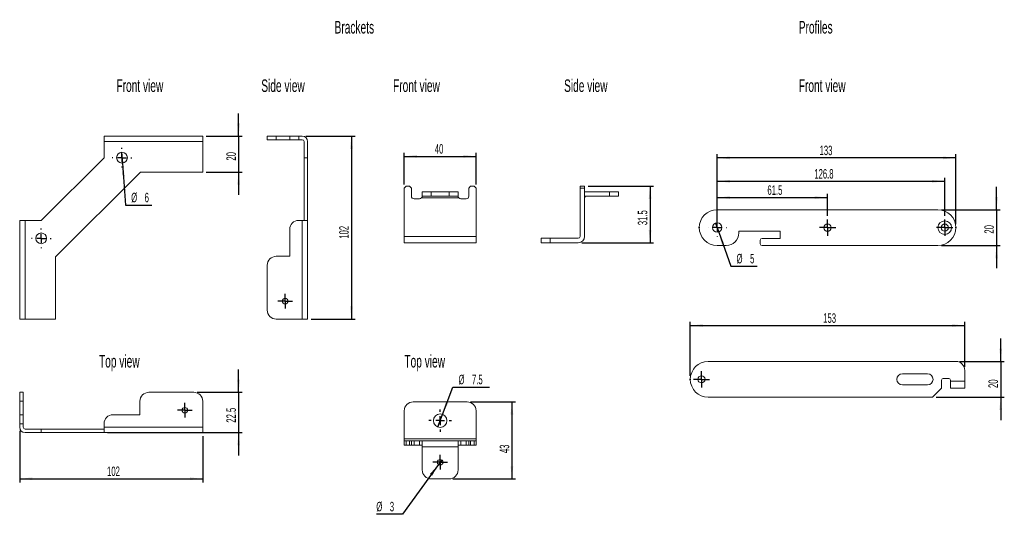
# Model space of a CAD drawing. Header units: millimetres. Extents: x 8 to 282, y 60 to 198.
import ezdxf

# ---------------------------------------------------------------- set-up
doc = ezdxf.new("R2010")
doc.units = ezdxf.units.MM
doc.header["$PDSIZE"] = -1
doc.layers.add('FORMAT', color=7, linetype='Continuous')
doc.styles.add('SLDTEXTSTYLE0', font='TXT', dxfattribs={"width": 0.605})
doc.dimstyles.new('SLDDIMSTYLE0', dxfattribs={"dimtxt": 2.568319, "dimasz": 3.556, "dimexe": 0, "dimexo": 0.0625, "dimgap": 0.64208, "dimtad": 1, "dimlfac": 2, "dimrnd": 1e-09, "dimzin": 12, "dimdsep": 46, "dimtxsty": 'SLDTEXTSTYLE0', "dimsah": 1, "dimcen": 0.09, "dimadec": 0, "dimazin": 3, "dimtfac": 1, "dimtmove": 0, "dimatfit": 0, "dimfxl": 1, "dimfrac": 2, "dimtolj": 1, "dimtzin": 12, "dimarcsym": 0})
doc.dimstyles.new('SLDDIMSTYLE1', dxfattribs={"dimtxt": 2.568319, "dimasz": 3.556, "dimexe": 0, "dimexo": 0.0625, "dimgap": 0.64208, "dimtad": 0, "dimtih": 1, "dimtoh": 1, "dimlfac": 2, "dimrnd": 1e-09, "dimzin": 12, "dimdsep": 46, "dimtxsty": 'SLDTEXTSTYLE0', "dimblk1": 'NONE', "dimsah": 1, "dimcen": 0, "dimadec": 0, "dimazin": 3, "dimtfac": 1, "dimtmove": 0, "dimatfit": 3, "dimldrblk": 'NONE', "dimfxl": 1, "dimfrac": 2, "dimtolj": 1, "dimtzin": 12, "dimarcsym": 0})
doc.dimstyles.new('SLDDIMSTYLE2', dxfattribs={"dimtxt": 2.568319, "dimasz": 3.556, "dimexe": 0, "dimexo": 0.0625, "dimgap": 0.64208, "dimtad": 1, "dimlfac": 2, "dimrnd": 1e-09, "dimzin": 12, "dimdsep": 46, "dimtxsty": 'SLDTEXTSTYLE0', "dimsah": 1, "dimcen": 0.09, "dimadec": 0, "dimazin": 3, "dimtfac": 1, "dimtofl": 0, "dimtmove": 0, "dimatfit": 3, "dimfxl": 1, "dimfrac": 2, "dimtolj": 1, "dimtzin": 12, "dimarcsym": 0})
doc.dimstyles.new('SLDDIMSTYLE3', dxfattribs={"dimtxt": 2.568319, "dimasz": 3.556, "dimexe": 0, "dimexo": 0.0625, "dimgap": 0.64208, "dimtad": 1, "dimdec": 1, "dimlfac": 2, "dimrnd": 1e-09, "dimzin": 12, "dimdsep": 46, "dimtxsty": 'SLDTEXTSTYLE0', "dimsah": 1, "dimcen": 0.09, "dimadec": 0, "dimazin": 3, "dimtfac": 1, "dimtdec": 1, "dimtmove": 0, "dimatfit": 0, "dimfxl": 1, "dimfrac": 2, "dimtolj": 1, "dimtzin": 12, "dimarcsym": 0})
doc.dimstyles.new('SLDDIMSTYLE4', dxfattribs={"dimtxt": 2.568319, "dimasz": 3.556, "dimexe": 0, "dimexo": 0.0625, "dimgap": 0.64208, "dimtad": 1, "dimdec": 1, "dimlfac": 2, "dimrnd": 1e-09, "dimzin": 12, "dimdsep": 46, "dimtxsty": 'SLDTEXTSTYLE0', "dimsah": 1, "dimcen": 0.09, "dimadec": 0, "dimazin": 3, "dimtfac": 1, "dimtdec": 1, "dimtofl": 0, "dimtmove": 0, "dimatfit": 3, "dimfxl": 1, "dimfrac": 2, "dimtolj": 1, "dimtzin": 12, "dimarcsym": 0})
doc.dimstyles.new('SLDDIMSTYLE5', dxfattribs={"dimtxt": 2.568319, "dimasz": 3.556, "dimexe": 0, "dimexo": 0.0625, "dimgap": 0.64208, "dimtad": 1, "dimdec": 1, "dimlfac": 2, "dimrnd": 1e-09, "dimzin": 12, "dimdsep": 46, "dimtxsty": 'SLDTEXTSTYLE0', "dimsah": 1, "dimcen": 0.09, "dimadec": 0, "dimazin": 3, "dimtfac": 1, "dimtofl": 0, "dimtmove": 0, "dimatfit": 3, "dimfxl": 1, "dimfrac": 2, "dimtolj": 1, "dimtzin": 12, "dimarcsym": 0})
doc.dimstyles.new('SLDDIMSTYLE6', dxfattribs={"dimtxt": 2.568319, "dimasz": 3.556, "dimexe": 0, "dimexo": 0.0625, "dimgap": 0.64208, "dimtad": 0, "dimtih": 1, "dimtoh": 1, "dimdec": 0, "dimlfac": 2, "dimrnd": 1e-09, "dimzin": 12, "dimdsep": 46, "dimtxsty": 'SLDTEXTSTYLE0', "dimblk1": 'NONE', "dimsah": 1, "dimcen": 0, "dimadec": 0, "dimazin": 3, "dimtfac": 1, "dimtdec": 0, "dimtmove": 0, "dimatfit": 3, "dimldrblk": 'NONE', "dimfxl": 1, "dimfrac": 2, "dimtolj": 1, "dimtzin": 12, "dimarcsym": 0})
doc.dimstyles.new('SLDDIMSTYLE7', dxfattribs={"dimtxt": 2.568319, "dimasz": 3.556, "dimexe": 0, "dimexo": 0.0625, "dimgap": 0.64208, "dimtad": 0, "dimtih": 1, "dimtoh": 1, "dimdec": 1, "dimlfac": 2, "dimrnd": 1e-09, "dimzin": 12, "dimdsep": 46, "dimtxsty": 'SLDTEXTSTYLE0', "dimblk1": 'NONE', "dimsah": 1, "dimcen": 0, "dimadec": 0, "dimazin": 3, "dimtfac": 1, "dimtdec": 1, "dimtmove": 0, "dimatfit": 3, "dimldrblk": 'NONE', "dimfxl": 1, "dimfrac": 2, "dimtolj": 1, "dimtzin": 12, "dimarcsym": 0})
doc.dimstyles.new('SLDDIMSTYLE8', dxfattribs={"dimtxt": 2.568319, "dimasz": 3.556, "dimexe": 0, "dimexo": 0.0625, "dimgap": 0.64208, "dimtad": 0, "dimtih": 1, "dimtoh": 1, "dimdec": 0, "dimlfac": 2, "dimrnd": 1e-09, "dimzin": 12, "dimdsep": 46, "dimtxsty": 'SLDTEXTSTYLE0', "dimblk1": 'NONE', "dimsah": 1, "dimcen": 0, "dimadec": 0, "dimazin": 3, "dimtfac": 1, "dimtmove": 0, "dimatfit": 3, "dimldrblk": 'NONE', "dimfxl": 1, "dimfrac": 2, "dimtolj": 1, "dimtzin": 12, "dimarcsym": 0})

# ---------------------------------------------------------------- blocks, each defined once
blk = doc.blocks.new('_D')
at = {"layer": 'FORMAT'}
for p, q in [((68.51, 165.88), (68.51, 172.23)), ((59.51, 165.88), (69.51, 165.88)), ((68.51, 165.88), (68.51, 155.88)), ((59.51, 155.88), (69.51, 155.88)), ((68.51, 155.88), (68.51, 149.53))]:
    blk.add_line(p, q, dxfattribs=at)
for points in [[(68.51, 165.88), (68.89, 169.43), (68.13, 169.43)], [(68.51, 155.88), (68.13, 152.32), (68.89, 152.32)]]:
    blk.add_solid(points, dxfattribs=at)
at = {"layer": 'FORMAT', "insert": (65.1, 159.06), "char_height": 2.646, "attachment_point": 1, "rotation": 90, "style": 'SLDTEXTSTYLE0'}
blk.add_mtext('20', dxfattribs=at)
blk = doc.blocks.new('_D_1')
at = {"layer": 'FORMAT'}
for p, q in [((35.9, 161.37), (36.12, 158.38)), ((36.12, 158.38), (36.99, 146.68)), ((36.99, 146.68), (44.29, 146.68))]:
    blk.add_line(p, q, dxfattribs=at)
blk.add_solid([(36.12, 158.38), (36.01, 154.81), (36.77, 154.86)], dxfattribs=at)
at = {"layer": 'FORMAT', "attachment_point": 1, "style": 'SLDTEXTSTYLE0'}
for s, insert, char_height in [('%%c', (38.58, 150.09), 2.646), ('6', (42.33, 150.09), 2.65)]:
    blk.add_mtext(s, dxfattribs=dict(at, insert=insert, char_height=char_height))
blk = doc.blocks.new('_NONE')
blk = doc.blocks.new('SW_CENTERMARKSYMBOL_0')
at = {"layer": 'FORMAT', "color": 0}
for p, q in [((0, 2.5), (0, 2.75)), ((-2.5, 0), (-2.75, 0)), ((0, 0), (-1.25, 0)), ((0, 0), (0, 1.25)), ((0, 0), (0, -1.25)), ((0, 0), (1.25, 0)), ((2.5, 0), (2.75, 0)), ((0, -2.5), (0, -2.75))]:
    blk.add_line(p, q, dxfattribs=at)
blk = doc.blocks.new('SW_CENTERMARKSYMBOL_1')
at = {"layer": 'FORMAT', "color": 0}
for p, q in [((0, 2.5), (0, 2.75)), ((-2.5, 0), (-2.75, 0)), ((0, 0), (-1.25, 0)), ((0, 0), (0, 1.25)), ((0, 0), (0, -1.25)), ((0, 0), (1.25, 0)), ((2.5, 0), (2.75, 0)), ((0, -2.5), (0, -2.75))]:
    blk.add_line(p, q, dxfattribs=at)
blk = doc.blocks.new('_D_2')
at = {"layer": 'FORMAT'}
for p, q in [((87.25, 165.88), (100.96, 165.88)), ((99.96, 165.88), (99.96, 114.88)), ((88.75, 114.88), (100.96, 114.88))]:
    blk.add_line(p, q, dxfattribs=at)
for points in [[(99.96, 165.88), (99.58, 162.32), (100.34, 162.32)], [(99.96, 114.88), (100.34, 118.43), (99.58, 118.43)]]:
    blk.add_solid(points, dxfattribs=at)
at = {"layer": 'FORMAT', "insert": (96.55, 137.28), "char_height": 2.646, "attachment_point": 1, "rotation": 90, "style": 'SLDTEXTSTYLE0'}
blk.add_mtext('102', dxfattribs=at)
blk = doc.blocks.new('SW_CENTERMARKSYMBOL_2')
at = {"layer": 'FORMAT', "color": 0}
for p, q in [((-1.25, 0), (-2.025, 0)), ((0, 0), (-1.25, 0)), ((0, 1.25), (0, 2.025)), ((0, 0), (0, 1.25)), ((0, 0), (0, -1.25)), ((0, 0), (1.25, 0)), ((1.25, 0), (2.025, 0)), ((0, -1.25), (0, -2.025))]:
    blk.add_line(p, q, dxfattribs=at)
blk = doc.blocks.new('_D_3')
at = {"layer": 'FORMAT'}
for p, q in [((7.51, 83.71), (7.51, 69.35)), ((58.51, 82.21), (58.51, 69.35)), ((7.51, 70.35), (58.51, 70.35))]:
    blk.add_line(p, q, dxfattribs=at)
for points in [[(7.51, 70.35), (11.07, 69.97), (11.07, 70.73)], [(58.51, 70.35), (54.96, 70.73), (54.96, 69.97)]]:
    blk.add_solid(points, dxfattribs=at)
at = {"layer": 'FORMAT', "insert": (31.86, 73.76), "char_height": 2.646, "attachment_point": 1, "style": 'SLDTEXTSTYLE0'}
blk.add_mtext('102', dxfattribs=at)
blk = doc.blocks.new('_D_4')
at = {"layer": 'FORMAT'}
for p, q in [((68.51, 94.46), (68.51, 100.81)), ((57.01, 94.46), (69.51, 94.46)), ((68.51, 94.46), (68.51, 83.21)), ((32.01, 83.21), (69.51, 83.21)), ((68.51, 83.21), (68.51, 76.86))]:
    blk.add_line(p, q, dxfattribs=at)
for points in [[(68.51, 94.46), (68.89, 98.01), (68.13, 98.01)], [(68.51, 83.21), (68.13, 79.65), (68.89, 79.65)]]:
    blk.add_solid(points, dxfattribs=at)
at = {"layer": 'FORMAT', "insert": (65.1, 85.98), "char_height": 2.646, "attachment_point": 1, "rotation": 90, "style": 'SLDTEXTSTYLE0'}
blk.add_mtext('22.5', dxfattribs=at)
blk = doc.blocks.new('SW_CENTERMARKSYMBOL_3')
at = {"layer": 'FORMAT', "color": 0}
for p, q in [((-1.25, 0), (-2.025, 0)), ((0, 0), (-1.25, 0)), ((0, 1.25), (0, 2.025)), ((0, 0), (0, 1.25)), ((0, 0), (0, -1.25)), ((0, 0), (1.25, 0)), ((1.25, 0), (2.025, 0)), ((0, -1.25), (0, -2.025))]:
    blk.add_line(p, q, dxfattribs=at)
blk = doc.blocks.new('_D_5')
at = {"layer": 'FORMAT'}
for p, q in [((114.67, 152.4), (114.67, 161.24)), ((114.67, 160.24), (134.67, 160.24)), ((134.67, 152.4), (134.67, 161.24))]:
    blk.add_line(p, q, dxfattribs=at)
for points in [[(114.67, 160.24), (118.23, 159.86), (118.23, 160.62)], [(134.67, 160.24), (131.12, 160.62), (131.12, 159.86)]]:
    blk.add_solid(points, dxfattribs=at)
at = {"layer": 'FORMAT', "insert": (123.19, 163.65), "char_height": 2.646, "attachment_point": 1, "style": 'SLDTEXTSTYLE0'}
blk.add_mtext('40', dxfattribs=at)
blk = doc.blocks.new('_D_6')
at = {"layer": 'FORMAT'}
for p, q in [((201.87, 141.38), (201.87, 160.82)), ((268.37, 159.82), (201.87, 159.82)), ((268.37, 141.38), (268.37, 160.82))]:
    blk.add_line(p, q, dxfattribs=at)
for points in [[(201.87, 159.82), (205.43, 159.44), (205.43, 160.2)], [(268.37, 159.82), (264.82, 160.2), (264.82, 159.44)]]:
    blk.add_solid(points, dxfattribs=at)
at = {"layer": 'FORMAT', "insert": (230.4, 163.23), "char_height": 2.646, "attachment_point": 1, "style": 'SLDTEXTSTYLE0'}
blk.add_mtext('133', dxfattribs=at)
blk = doc.blocks.new('_D_7')
at = {"layer": 'FORMAT'}
for p, q in [((279.71, 145.38), (279.71, 151.73)), ((264.37, 145.38), (280.71, 145.38)), ((279.71, 145.38), (279.71, 135.38)), ((264.37, 135.38), (280.71, 135.38)), ((279.71, 135.38), (279.71, 129.03))]:
    blk.add_line(p, q, dxfattribs=at)
for points in [[(279.71, 145.38), (280.09, 148.93), (279.33, 148.93)], [(279.71, 135.38), (279.33, 131.82), (280.09, 131.82)]]:
    blk.add_solid(points, dxfattribs=at)
at = {"layer": 'FORMAT', "insert": (276.3, 138.7), "char_height": 2.646, "attachment_point": 1, "rotation": 90, "style": 'SLDTEXTSTYLE0'}
blk.add_mtext('20', dxfattribs=at)
blk = doc.blocks.new('_D_8')
at = {"layer": 'FORMAT'}
for p, q in [((201.87, 143.93), (201.87, 154.29)), ((265.27, 143.63), (265.27, 154.29)), ((201.87, 153.29), (265.27, 153.29))]:
    blk.add_line(p, q, dxfattribs=at)
for points in [[(201.87, 153.29), (205.43, 152.91), (205.43, 153.67)], [(265.27, 153.29), (261.72, 153.67), (261.72, 152.91)]]:
    blk.add_solid(points, dxfattribs=at)
at = {"layer": 'FORMAT', "insert": (228.93, 156.7), "char_height": 2.646, "attachment_point": 1, "style": 'SLDTEXTSTYLE0'}
blk.add_mtext('126.8', dxfattribs=at)
blk = doc.blocks.new('_D_9')
at = {"layer": 'FORMAT'}
for p, q in [((201.87, 143.93), (201.87, 149.75)), ((201.87, 148.75), (232.62, 148.75)), ((232.62, 143.65), (232.62, 149.75))]:
    blk.add_line(p, q, dxfattribs=at)
for points in [[(201.87, 148.75), (205.43, 148.37), (205.43, 149.13)], [(232.62, 148.75), (229.07, 149.13), (229.07, 148.37)]]:
    blk.add_solid(points, dxfattribs=at)
at = {"layer": 'FORMAT', "insert": (215.86, 152.16), "char_height": 2.646, "attachment_point": 1, "style": 'SLDTEXTSTYLE0'}
blk.add_mtext('61.5', dxfattribs=at)
blk = doc.blocks.new('_D_10')
at = {"layer": 'FORMAT'}
for p, q in [((201.44, 141.6), (202.31, 139.15)), ((202.31, 139.15), (205.69, 129.64)), ((205.69, 129.64), (212.98, 129.64))]:
    blk.add_line(p, q, dxfattribs=at)
blk.add_solid([(202.31, 139.15), (203.14, 135.67), (203.86, 135.93)], dxfattribs=at)
at = {"layer": 'FORMAT', "attachment_point": 1, "style": 'SLDTEXTSTYLE0'}
for s, insert, char_height in [('%%c', (207.27, 133.05), 2.646), ('5', (211.02, 133.05), 2.65)]:
    blk.add_mtext(s, dxfattribs=dict(at, insert=insert, char_height=char_height))
blk = doc.blocks.new('SW_CENTERMARKSYMBOL_4')
at = {"layer": 'FORMAT', "color": 0}
for p, q in [((-1.25, 0), (-2.25, 0)), ((0, 0), (-1.25, 0)), ((0, 1.25), (0, 2.25)), ((0, 0), (0, 1.25)), ((0, 0), (0, -1.25)), ((0, 0), (1.25, 0)), ((1.25, 0), (2.25, 0)), ((0, -1.25), (0, -2.25))]:
    blk.add_line(p, q, dxfattribs=at)
blk = doc.blocks.new('SW_CENTERMARKSYMBOL_5')
at = {"layer": 'FORMAT', "color": 0}
for p, q in [((-2.5, 0), (-2.55, 0)), ((0, 0), (-1.25, 0)), ((0, 2.5), (0, 2.55)), ((0, 0), (0, 1.25)), ((0, 0), (0, -1.25)), ((0, 0), (1.25, 0)), ((2.5, 0), (2.55, 0)), ((0, -2.5), (0, -2.55))]:
    blk.add_line(p, q, dxfattribs=at)
blk = doc.blocks.new('SW_CENTERMARKSYMBOL_6')
at = {"layer": 'FORMAT', "color": 0}
for p, q in [((-1.25, 0), (-2.275, 0)), ((0, 0), (-1.25, 0)), ((0, 1.25), (0, 2.275)), ((0, 0), (0, 1.25)), ((0, 0), (0, -1.25)), ((0, 0), (1.25, 0)), ((1.25, 0), (2.275, 0)), ((0, -1.25), (0, -2.275))]:
    blk.add_line(p, q, dxfattribs=at)
blk = doc.blocks.new('_D_11')
at = {"layer": 'FORMAT'}
for p, q in [((194.37, 99.07), (194.37, 114.07)), ((194.37, 113.07), (270.87, 113.07)), ((270.87, 101.57), (270.87, 114.07))]:
    blk.add_line(p, q, dxfattribs=at)
for points in [[(194.37, 113.07), (197.93, 112.69), (197.93, 113.45)], [(270.87, 113.07), (267.32, 113.45), (267.32, 112.69)]]:
    blk.add_solid(points, dxfattribs=at)
at = {"layer": 'FORMAT', "insert": (231.42, 116.48), "char_height": 2.646, "attachment_point": 1, "style": 'SLDTEXTSTYLE0'}
blk.add_mtext('153', dxfattribs=at)
blk = doc.blocks.new('_D_12')
at = {"layer": 'FORMAT'}
for p, q in [((280.87, 103.07), (280.87, 109.42)), ((269.37, 103.07), (281.87, 103.07)), ((280.87, 103.07), (280.87, 93.07)), ((262.87, 93.07), (281.87, 93.07)), ((280.87, 93.07), (280.87, 86.72))]:
    blk.add_line(p, q, dxfattribs=at)
for points in [[(280.87, 103.07), (281.25, 106.63), (280.49, 106.63)], [(280.87, 93.07), (280.49, 89.51), (281.25, 89.51)]]:
    blk.add_solid(points, dxfattribs=at)
at = {"layer": 'FORMAT', "insert": (277.46, 95.66), "char_height": 2.646, "attachment_point": 1, "rotation": 90, "style": 'SLDTEXTSTYLE0'}
blk.add_mtext('20', dxfattribs=at)
blk = doc.blocks.new('SW_CENTERMARKSYMBOL_7')
at = {"layer": 'FORMAT', "color": 0}
for p, q in [((-1.25, 0), (-2.25, 0)), ((0, 0), (-1.25, 0)), ((0, 1.25), (0, 2.25)), ((0, 0), (0, 1.25)), ((0, 0), (0, -1.25)), ((0, 0), (1.25, 0)), ((1.25, 0), (2.25, 0)), ((0, -1.25), (0, -2.25))]:
    blk.add_line(p, q, dxfattribs=at)
blk = doc.blocks.new('_D_13')
at = {"layer": 'FORMAT'}
for p, q in [((165.91, 151.9), (184.16, 151.9)), ((183.16, 151.9), (183.16, 136.15)), ((164.16, 136.15), (184.16, 136.15))]:
    blk.add_line(p, q, dxfattribs=at)
for points in [[(183.16, 151.9), (182.78, 148.34), (183.54, 148.34)], [(183.16, 136.15), (183.54, 139.7), (182.78, 139.7)]]:
    blk.add_solid(points, dxfattribs=at)
at = {"layer": 'FORMAT', "insert": (179.75, 141.05), "char_height": 2.646, "attachment_point": 1, "rotation": 90, "style": 'SLDTEXTSTYLE0'}
blk.add_mtext('31.5', dxfattribs=at)
blk = doc.blocks.new('_D_14')
at = {"layer": 'FORMAT'}
for p, q in [((133.17, 91.8), (145.67, 91.8)), ((144.67, 91.8), (144.67, 70.3)), ((128.17, 70.3), (145.67, 70.3))]:
    blk.add_line(p, q, dxfattribs=at)
for points in [[(144.67, 91.8), (144.29, 88.25), (145.05, 88.25)], [(144.67, 70.3), (145.05, 73.86), (144.29, 73.86)]]:
    blk.add_solid(points, dxfattribs=at)
at = {"layer": 'FORMAT', "insert": (141.26, 77.5), "char_height": 2.646, "attachment_point": 1, "rotation": 90, "style": 'SLDTEXTSTYLE0'}
blk.add_mtext('43', dxfattribs=at)
blk = doc.blocks.new('_D_15')
at = {"layer": 'FORMAT'}
for p, q in [((125.33, 88.31), (128.21, 95.93)), ((128.21, 95.93), (138.44, 95.93)), ((124.01, 84.8), (125.33, 88.31))]:
    blk.add_line(p, q, dxfattribs=at)
blk.add_solid([(125.33, 88.31), (126.95, 91.5), (126.23, 91.77)], dxfattribs=at)
at = {"layer": 'FORMAT', "char_height": 2.646, "attachment_point": 1, "style": 'SLDTEXTSTYLE0'}
for s, insert in [('%%c', (129.8, 99.34)), ('7.5', (133.54, 99.34))]:
    blk.add_mtext(s, dxfattribs=dict(at, insert=insert))
blk = doc.blocks.new('_D_16')
at = {"layer": 'FORMAT'}
for p, q in [((124.22, 74.32), (114.18, 60.5)), ((125.13, 75.58), (124.22, 74.32)), ((114.18, 60.5), (106.89, 60.5))]:
    blk.add_line(p, q, dxfattribs=at)
blk.add_solid([(124.22, 74.32), (121.82, 71.67), (122.44, 71.22)], dxfattribs=at)
at = {"layer": 'FORMAT', "attachment_point": 1, "style": 'SLDTEXTSTYLE0'}
for s, insert, char_height in [('%%c', (106.89, 63.91), 2.646), ('3', (110.64, 63.91), 2.65)]:
    blk.add_mtext(s, dxfattribs=dict(at, insert=insert, char_height=char_height))
blk = doc.blocks.new('SW_CENTERMARKSYMBOL_8')
at = {"layer": 'FORMAT', "color": 0}
for p, q in [((0, 2.5), (0, 3.125)), ((-2.5, 0), (-3.125, 0)), ((0, 0), (-1.25, 0)), ((0, 0), (0, 1.25)), ((0, 0), (0, -1.25)), ((0, 0), (1.25, 0)), ((2.5, 0), (3.125, 0)), ((0, -2.5), (0, -3.125))]:
    blk.add_line(p, q, dxfattribs=at)
blk = doc.blocks.new('SW_CENTERMARKSYMBOL_9')
at = {"layer": 'FORMAT', "color": 0}
for p, q in [((-1.25, 0), (-2.025, 0)), ((0, 0), (-1.25, 0)), ((0, 1.25), (0, 2.025)), ((0, 0), (0, 1.25)), ((0, 0), (0, -1.25)), ((0, 0), (1.25, 0)), ((1.25, 0), (2.025, 0)), ((0, -1.25), (0, -2.025))]:
    blk.add_line(p, q, dxfattribs=at)

msp = doc.modelspace()

# ---------------------------------------------------------------- linework, layer by layer
at = {"layer": 'FORMAT', "linetype": 'Continuous', "lineweight": 0}
for p, q in [((58.5119, 165.8758), (31.0119, 165.8758)), ((31.0119, 165.8758), (31.0119, 164.3758)), ((58.5119, 164.3758), (58.5119, 165.8758)), ((76.4997, 165.8758), (76.4997, 164.8758)), ((78.9997, 165.8758), (76.4997, 165.8758)), ((76.4997, 164.8758), (78.9997, 164.8758)), ((78.9997, 164.8758), (78.9997, 165.8758)), ((82.7497, 165.8758), (78.9997, 165.8758)), ((78.9997, 164.8758), (82.7497, 164.8758)), ((82.7497, 165.8758), (82.7497, 164.8758)), ((85.2497, 165.8758), (82.7497, 165.8758)), ((82.7497, 164.8758), (85.2497, 164.8758)), ((85.2497, 165.8758), (85.2497, 164.8758)), ((86.2497, 165.8758), (85.2497, 165.8758)), ((85.2497, 164.8758), (86.2497, 164.8758)), ((31.0119, 164.3758), (58.5119, 164.3758)), ((31.0119, 159.8758), (31.0119, 164.3758)), ((58.5119, 164.3758), (58.5119, 155.8758)), ((86.7497, 164.3758), (86.7497, 159.8758)), ((87.7497, 159.8758), (87.7497, 164.3758)), ((13.5119, 142.3758), (31.0119, 159.8758)), ((86.7497, 159.8758), (87.7497, 159.8758)), ((86.7497, 159.8758), (86.7497, 142.3758)), ((87.7497, 142.3758), (87.7497, 159.8758)), ((41.1541, 155.8758), (17.5119, 132.2337)), ((58.5119, 155.8758), (41.1541, 155.8758)), ((115.173, 151.8978), (114.673, 151.3978)), ((114.673, 151.3978), (114.673, 137.8978)), ((115.173, 151.8978), (116.173, 151.8978)), ((116.673, 151.3978), (116.173, 151.8978)), ((116.673, 151.3978), (116.673, 149.1478)), ((132.673, 151.3978), (133.173, 151.8978)), ((132.673, 149.1478), (132.673, 151.3978)), ((133.173, 151.8978), (134.173, 151.8978)), ((134.673, 151.3978), (134.173, 151.8978)), ((134.673, 151.3978), (134.673, 137.8978)), ((163.6554, 151.8978), (163.6554, 151.3978)), ((163.6554, 151.8978), (164.9054, 151.8978)), ((163.6554, 137.8978), (163.6554, 151.3978)), ((163.6554, 151.3978), (164.9054, 151.3978)), ((164.9054, 151.8978), (164.9054, 151.3978)), ((164.9054, 151.3978), (164.9054, 137.8978)), ((117.423, 148.3978), (118.923, 148.3978)), ((129.864, 148.6478), (119.482, 148.6478)), ((119.673, 150.3978), (122.173, 150.3978)), ((119.673, 150.3978), (119.673, 149.1478)), ((122.173, 149.1478), (119.673, 149.1478)), ((122.173, 149.1478), (122.173, 150.3978)), ((122.173, 150.3978), (127.173, 150.3978)), ((127.173, 149.1478), (122.173, 149.1478)), ((127.173, 150.3978), (127.173, 149.1478)), ((127.173, 150.3978), (129.673, 150.3978)), ((129.673, 149.1478), (127.173, 149.1478)), ((129.673, 149.1478), (129.673, 150.3978)), ((130.423, 148.3978), (131.923, 148.3978)), ((165.4054, 149.1478), (164.9054, 149.1478)), ((165.4054, 150.3978), (171.8242, 150.3978)), ((171.8242, 149.1478), (165.4054, 149.1478)), ((171.8242, 150.3978), (171.8242, 149.1478)), ((171.8242, 150.3978), (174.3242, 150.3978)), ((174.3242, 149.1478), (171.8242, 149.1478)), ((174.3242, 149.1478), (174.3242, 150.3978)), ((201.874, 145.3758), (263.374, 145.3758)), ((7.5119, 142.3758), (7.5119, 114.8758)), ((7.5119, 142.3758), (9.0119, 142.3758)), ((9.0119, 114.8758), (9.0119, 142.3758)), ((9.0119, 142.3758), (13.5119, 142.3758)), ((85.2497, 142.3758), (86.2497, 142.3758)), ((86.2497, 142.3758), (86.2497, 114.8758)), ((86.2497, 142.3758), (87.7497, 142.3758)), ((87.7497, 114.8758), (87.7497, 142.3758)), ((82.7497, 139.8758), (82.7497, 132.3758)), ((114.673, 137.8978), (134.673, 137.8978)), ((114.673, 137.8978), (114.673, 136.1478)), ((134.673, 137.8978), (134.673, 136.1478)), ((152.8242, 137.3978), (152.8242, 136.1478)), ((152.8242, 137.3978), (155.3242, 137.3978)), ((155.3242, 136.1478), (155.3242, 137.3978)), ((155.3242, 137.3978), (163.1554, 137.3978)), ((219.374, 139.3758), (207.874, 139.3758)), ((207.874, 138.8758), (207.874, 139.3758)), ((214.374, 137.3758), (219.374, 137.3758)), ((219.374, 137.3758), (219.374, 139.3758)), ((134.673, 136.1478), (114.673, 136.1478)), ((155.3242, 136.1478), (152.8242, 136.1478)), ((163.1554, 136.1478), (155.3242, 136.1478)), ((204.374, 135.3758), (201.874, 135.3758)), ((213.874, 135.8758), (213.874, 136.8758)), ((263.374, 135.3758), (214.374, 135.3758)), ((17.5119, 132.2337), (17.5119, 114.8758)), ((82.7497, 132.3758), (78.9997, 132.3758)), ((76.4997, 129.8758), (76.4997, 117.3758)), ((7.5119, 114.8758), (9.0119, 114.8758)), ((17.5119, 114.8758), (9.0119, 114.8758)), ((86.2497, 114.8758), (78.9997, 114.8758)), ((86.2497, 114.8758), (87.7497, 114.8758)), ((268.3739, 103.0707), (199.3739, 103.0707)), ((253.4739, 99.6207), (260.4739, 99.6207)), ((270.8739, 97.5707), (270.8739, 100.5707)), ((260.4739, 96.5207), (253.4739, 96.5207)), ((264.3739, 95.5707), (264.3739, 97.8207)), ((264.8739, 98.3207), (266.3739, 98.3207)), ((266.8739, 97.8207), (266.8739, 97.5707)), ((266.8739, 97.5707), (270.8739, 97.5707)), ((266.8739, 97.5707), (266.8739, 95.5707)), ((270.8739, 97.5707), (270.8739, 95.5707)), ((8.5119, 94.4567), (7.5119, 94.4567)), ((7.5119, 91.9567), (7.5119, 94.4567)), ((8.5119, 94.4567), (8.5119, 91.9567)), ((43.5119, 94.4567), (56.0119, 94.4567)), ((261.8739, 93.0707), (264.3739, 95.5707)), ((266.8739, 95.5707), (270.8739, 95.5707)), ((7.5119, 91.9567), (8.5119, 91.9567)), ((7.5119, 88.2067), (7.5119, 91.9567)), ((8.5119, 91.9567), (8.5119, 88.2067)), ((41.0119, 88.2067), (41.0119, 91.9567)), ((58.5119, 91.9567), (58.5119, 84.7067)), ((132.173, 91.8014), (117.173, 91.8014)), ((199.3739, 93.0707), (261.8739, 93.0707)), ((8.5119, 88.2067), (7.5119, 88.2067)), ((7.5119, 88.2067), (7.5119, 85.7067)), ((8.5119, 85.7067), (8.5119, 88.2067)), ((33.5119, 88.2067), (41.0119, 88.2067)), ((114.673, 89.3014), (114.673, 81.4702)), ((134.673, 89.3014), (134.673, 81.4702)), ((7.5119, 85.7067), (7.5119, 84.7067)), ((8.5119, 85.7067), (7.5119, 85.7067)), ((8.5119, 84.7067), (8.5119, 85.7067)), ((31.0119, 84.7067), (31.0119, 85.7067)), ((13.5119, 84.2067), (9.0119, 84.2067)), ((9.0119, 83.2067), (13.5119, 83.2067)), ((13.5119, 84.2067), (13.5119, 83.2067)), ((31.0119, 84.2067), (13.5119, 84.2067)), ((13.5119, 83.2067), (31.0119, 83.2067)), ((58.5119, 84.7067), (31.0119, 84.7067)), ((31.0119, 84.7067), (31.0119, 83.2067)), ((31.0119, 83.2067), (58.5119, 83.2067)), ((58.5119, 83.2067), (58.5119, 84.7067)), ((114.673, 81.4702), (134.673, 81.4702)), ((114.673, 81.4702), (114.673, 80.9702)), ((114.673, 80.9702), (114.673, 79.7202)), ((115.173, 80.9702), (114.673, 80.9702)), ((115.173, 79.7202), (114.673, 79.7202)), ((115.173, 80.9702), (115.173, 79.7202)), ((115.173, 80.9702), (116.173, 80.9702)), ((115.173, 79.7202), (116.173, 79.7202)), ((116.173, 79.7202), (116.173, 80.9702)), ((116.673, 80.9702), (116.173, 80.9702)), ((116.673, 79.7202), (116.173, 79.7202)), ((116.673, 80.9702), (116.673, 79.7202)), ((116.673, 80.9702), (117.423, 80.9702)), ((117.423, 79.7202), (116.673, 79.7202)), ((117.423, 80.9702), (117.423, 79.7202)), ((117.423, 80.9702), (118.923, 80.9702)), ((117.423, 79.7202), (118.923, 79.7202)), ((118.923, 79.7202), (118.923, 80.9702)), ((118.923, 80.9702), (119.482, 80.9702)), ((119.482, 79.7202), (118.923, 79.7202)), ((119.482, 80.9702), (129.864, 80.9702)), ((119.673, 80.8973), (119.673, 79.2202)), ((129.673, 79.2202), (129.673, 80.8973)), ((129.864, 80.9702), (130.423, 80.9702)), ((130.423, 79.7202), (129.864, 79.7202)), ((130.423, 80.9702), (130.423, 79.7202)), ((130.423, 80.9702), (131.923, 80.9702)), ((130.423, 79.7202), (131.923, 79.7202)), ((131.923, 79.7202), (131.923, 80.9702)), ((131.923, 80.9702), (132.673, 80.9702)), ((132.673, 79.7202), (131.923, 79.7202)), ((133.173, 80.9702), (132.673, 80.9702)), ((132.673, 79.7202), (132.673, 80.9702)), ((132.673, 79.7202), (133.173, 79.7202)), ((133.173, 80.9702), (133.173, 79.7202)), ((133.173, 80.9702), (134.173, 80.9702)), ((133.173, 79.7202), (134.173, 79.7202)), ((134.173, 79.7202), (134.173, 80.9702)), ((134.673, 80.9702), (134.173, 80.9702)), ((134.673, 79.7202), (134.173, 79.7202)), ((134.673, 81.4702), (134.673, 80.9702)), ((134.673, 80.9702), (134.673, 79.7202)), ((119.673, 79.2202), (129.673, 79.2202)), ((119.673, 79.2202), (119.673, 72.8014)), ((129.673, 72.8014), (129.673, 79.2202)), ((122.173, 70.3014), (127.173, 70.3014))]:
    msp.add_line(p, q, dxfattribs=at)
for centre, radius in [((36.0119, 159.8758), 1.5), ((201.874, 140.3758), 1.3), ((232.624, 140.3758), 1.025), ((265.274, 140.3758), 1.9), ((265.274, 140.3758), 1), ((13.5119, 137.3758), 1.5), ((81.4997, 119.8758), 0.775), ((197.4739, 98.0707), 1), ((53.5119, 89.4567), 0.775), ((124.673, 86.5514), 1.875), ((124.673, 74.9514), 0.775)]:
    msp.add_circle(centre, radius, dxfattribs=at)
for centre, radius, start, end in [((86.2497, 164.3758), 1.5, 0, 90), ((86.2497, 164.3758), 0.5, 0, 90), ((117.423, 149.1478), 0.75, 180, 270), ((118.923, 149.1478), 0.75, 270, 318.189685), ((130.423, 149.1478), 0.75, 221.810315, 270), ((131.923, 149.1478), 0.75, 270, 0), ((165.4054, 148.6478), 1.75, 90, 106.60155), ((201.874, 140.3758), 5, 90, 270), ((263.374, 140.3758), 5, 270, 90), ((85.2497, 139.8758), 2.5, 90, 180), ((163.1554, 137.8978), 0.5, 270, 0), ((163.1554, 137.8978), 1.75, 270, 0), ((204.374, 138.8758), 3.5, 270, 0), ((214.374, 136.8758), 0.5, 90, 180), ((214.374, 135.8758), 0.5, 180, 270), ((78.9997, 129.8758), 2.5, 90, 180), ((78.9997, 117.3758), 2.5, 180, 270), ((199.3739, 98.0707), 5, 90, 270), ((268.3739, 100.5707), 2.5, 0, 90), ((253.4739, 98.0707), 1.55, 90, 270), ((260.4739, 98.0707), 1.55, 270, 90), ((264.8739, 97.8207), 0.5, 90, 180), ((266.3739, 97.8207), 0.5, 0, 90), ((43.5119, 91.9567), 2.5, 90, 180), ((56.0119, 91.9567), 2.5, 0, 90), ((117.173, 89.3014), 2.5, 90, 180), ((132.173, 89.3014), 2.5, 0, 90), ((33.5119, 85.7067), 2.5, 90, 180), ((9.0119, 84.7067), 1.5, 180, 270), ((9.0119, 84.7067), 0.5, 180, 270), ((122.173, 72.8014), 2.5, 180, 270), ((127.173, 72.8014), 2.5, 270, 0)]:
    msp.add_arc(centre, radius, start, end, dxfattribs=at)
for points, knots in [([(119.673, 149.1478), (119.673, 149.1478), (119.6734, 149.1332), (119.6702, 149.0774), (119.6664, 149.0359), (119.6442, 148.9359), (119.6253, 148.8766), (119.5673, 148.7583), (119.5285, 148.6998), (119.482, 148.6478)], [0, 0, 0, 0, 0.25, 0.25, 0.5, 0.5, 0.75, 0.75, 1, 1, 1, 1]), ([(129.864, 148.6478), (129.8175, 148.6998), (129.7788, 148.7581), (129.7209, 148.8759), (129.7019, 148.9352), (129.6797, 149.0355), (129.6758, 149.0771), (129.6726, 149.1333), (129.673, 149.1478), (129.673, 149.1478)], [0, 0, 0, 0, 0.25, 0.25, 0.5, 0.5, 0.75, 0.75, 1, 1, 1, 1]), ([(165.4054, 149.1478), (165.3356, 149.1478), (165.2669, 149.1332), (165.1405, 149.0774), (165.0829, 149.0359), (164.9912, 148.9359), (164.9564, 148.8766), (164.9138, 148.7583), (164.9054, 148.6998), (164.9054, 148.6478)], [0, 0, 0, 0, 0.25, 0.25, 0.5, 0.5, 0.75, 0.75, 1, 1, 1, 1]), ([(119.482, 80.9702), (119.5441, 80.9702), (119.5922, 80.966), (119.657, 80.9428), (119.673, 80.9239), (119.673, 80.8973)], [0, 0, 0, 0, 0.5, 0.5, 1, 1, 1, 1]), ([(119.673, 79.2202), (119.673, 79.2901), (119.6734, 79.3588), (119.6702, 79.4852), (119.6664, 79.5427), (119.6442, 79.6345), (119.6253, 79.6692), (119.5673, 79.7119), (119.5285, 79.7202), (119.482, 79.7202)], [0, 0, 0, 0, 0.25, 0.25, 0.5, 0.5, 0.75, 0.75, 1, 1, 1, 1]), ([(129.864, 79.7202), (129.8175, 79.7202), (129.7788, 79.7119), (129.7209, 79.6695), (129.7019, 79.635), (129.6797, 79.5432), (129.6758, 79.4859), (129.6726, 79.3587), (129.673, 79.2901), (129.673, 79.2202)], [0, 0, 0, 0, 0.25, 0.25, 0.5, 0.5, 0.75, 0.75, 1, 1, 1, 1]), ([(129.673, 80.8973), (129.673, 80.9239), (129.6889, 80.9427), (129.7537, 80.966), (129.8019, 80.9702), (129.864, 80.9702)], [0, 0, 0, 0, 0.5, 0.5, 1, 1, 1, 1])]:
    msp.add_open_spline(points, degree=3, knots=knots, dxfattribs=at)
at = {"layer": 'FORMAT'}
for p in [(196.874, 140.3758), (268.374, 140.3758), (194.3739, 98.0707)]:
    msp.add_point(p, dxfattribs=at)

# ---------------------------------------------------------------- block references
for name, p in [('SW_CENTERMARKSYMBOL_1', (36.0119, 159.8758)), ('SW_CENTERMARKSYMBOL_5', (201.874, 140.3758)), ('SW_CENTERMARKSYMBOL_0', (13.5119, 137.3758)), ('SW_CENTERMARKSYMBOL_6', (232.624, 140.3758)), ('SW_CENTERMARKSYMBOL_4', (265.274, 140.3758)), ('SW_CENTERMARKSYMBOL_2', (81.4997, 119.8758)), ('SW_CENTERMARKSYMBOL_7', (197.4739, 98.0707)), ('SW_CENTERMARKSYMBOL_3', (53.5119, 89.4567)), ('SW_CENTERMARKSYMBOL_8', (124.673, 86.5514)), ('SW_CENTERMARKSYMBOL_9', (124.673, 74.9514))]:
    msp.add_blockref(name, p, dxfattribs=at)

# ---------------------------------------------------------------- texts
at = {"layer": 'FORMAT', "char_height": 3.5, "attachment_point": 1, "style": 'SLDTEXTSTYLE0'}
for s, insert in [('Brackets', (95.2539, 197.9892)), ('Profiles', (224.6006, 197.9892)), ('Front view', (34.4707, 181.6993)), ('Side view', (74.8308, 181.6993)), ('Front view', (111.5438, 181.6993)), ('Side view', (159.1978, 181.6993)), ('Front view', (224.6006, 181.6993)), ('Top view', (29.6081, 104.8693)), ('Top view', (114.7045, 104.8693))]:
    msp.add_mtext(s, dxfattribs=dict(at, insert=insert))

# ---------------------------------------------------------------- dimensions: what is measured, and where the dimension line sits
at = {"layer": 'FORMAT'}
for base, p1, p2, dimstyle, picture, middle in [((68.512, 155.8758), (58.5119, 165.8758), (58.5119, 155.8758), 'SLDDIMSTYLE0', '_D', (68.512, 161.0175)), ((99.9573, 114.8758), (86.2497, 165.8758), (87.7497, 114.8758), 'SLDDIMSTYLE2', '_D_2', (99.9573, 140.221)), ((183.1585, 136.1478), (164.9054, 151.8978), (163.1554, 136.1478), 'SLDDIMSTYLE4', '_D_13', (183.1585, 144.4829)), ((279.7138, 135.3758), (263.374, 145.3758), (263.374, 135.3758), 'SLDDIMSTYLE0', '_D_7', (279.7138, 140.6563)), ((280.874, 93.0707), (268.3739, 103.0707), (261.8739, 93.0707), 'SLDDIMSTYLE0', '_D_12', (280.874, 97.618)), ((68.512, 83.2067), (56.0119, 94.4567), (31.0119, 83.2067), 'SLDDIMSTYLE3', '_D_4', (68.512, 89.4078)), ((144.673, 70.3014), (132.173, 91.8014), (127.173, 70.3014), 'SLDDIMSTYLE2', '_D_14', (144.673, 79.4644))]:
    dim = msp.add_linear_dim(base=base, p1=p1, p2=p2, angle=90, dimstyle=dimstyle, dxfattribs=at)
    dim.commit()
    dim.dimension.update_dxf_attribs({"geometry": picture, "text_midpoint": middle, "dimtype": 160})
for base, p1, p2, dimstyle, picture, middle in [((134.673, 160.2393), (114.673, 151.3978), (134.673, 151.3978), 'SLDDIMSTYLE2', '_D_5', (125.1452, 160.2393)), ((201.874, 159.8233), (268.374, 140.3758), (201.874, 140.3758), 'SLDDIMSTYLE2', '_D_6', (233.3442, 159.8233)), ((265.274, 153.2884), (201.874, 142.9258), (265.274, 142.6258), 'SLDDIMSTYLE4', '_D_8', (233.3442, 153.2884)), ((232.624, 148.7479), (201.874, 142.9258), (232.624, 142.6508), 'SLDDIMSTYLE5', '_D_9', (219.292, 148.7479)), ((270.8739, 113.0707), (194.3739, 98.0707), (270.8739, 100.5707), 'SLDDIMSTYLE2', '_D_11', (234.3598, 113.0707)), ((58.5119, 70.3491), (7.5119, 84.7067), (58.5119, 83.2067), 'SLDDIMSTYLE2', '_D_3', (34.799, 70.3491))]:
    dim = msp.add_linear_dim(base=base, p1=p1, p2=p2, dimstyle=dimstyle, dxfattribs=at)
    dim.commit()
    dim.dimension.update_dxf_attribs({"geometry": picture, "text_midpoint": middle, "dimtype": 160})
for p1, p2, dimstyle, picture, middle in [((35.9008, 161.3717), (36.123, 158.3799), 'SLDDIMSTYLE1', '_D_1', (41.4328, 148.8218)), ((201.439, 141.6009), (202.3089, 139.1507), 'SLDDIMSTYLE6', '_D_10', (210.1275, 131.7765)), ((124.0112, 84.7971), (125.3348, 88.3057), 'SLDDIMSTYLE7', '_D_15', (134.1202, 98.0641)), ((125.1282, 75.5786), (124.2178, 74.3242), 'SLDDIMSTYLE8', '_D_16', (109.7421, 62.637))]:
    dim = msp.add_diameter_dim_2p(p1=p1, p2=p2, dimstyle=dimstyle, dxfattribs=at)
    dim.commit()
    dim.dimension.update_dxf_attribs({"geometry": picture, "text_midpoint": middle, "dimtype": 163})

doc.saveas('drawing.dxf')
